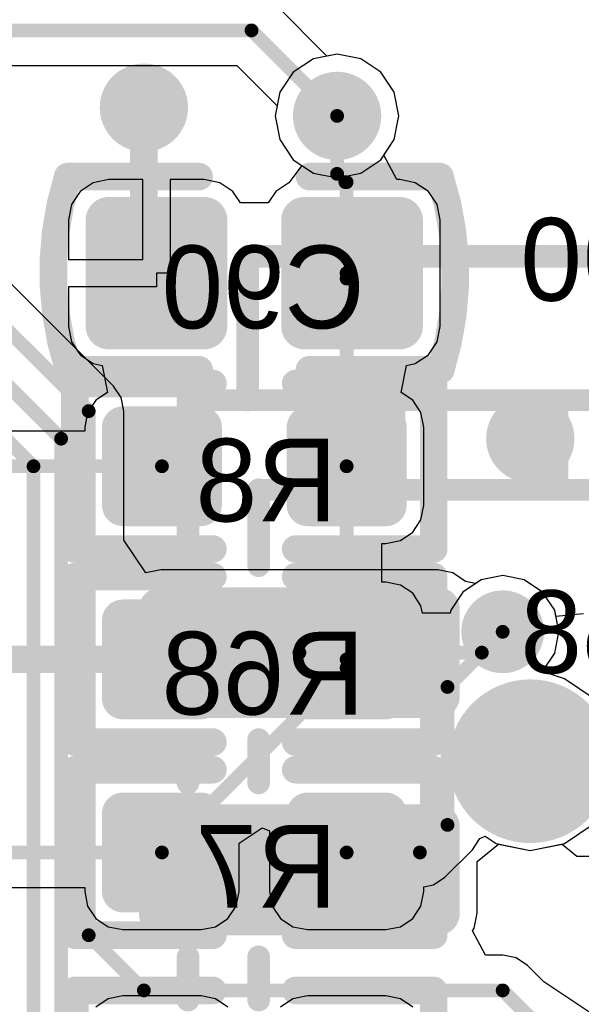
# Model space of a CAD drawing. Header units: millimetres. Extents: x 1.4 to 10.4, y 0 to 10.9.
# Tile 129 of 177: x 9.615 to 9.818, y 2.47 to 2.827. Entities that reach past the tile are written whole.
import ezdxf

# ---------------------------------------------------------------- set-up
doc = ezdxf.new("R2010")
doc.units = ezdxf.units.MM
doc.header["$MEASUREMENT"] = 0
for name, color, linetype in [('BottomLayer', 5, 'Continuous'), ('BottomOverlay', 54, 'Continuous'), ('BottomPaste', 16, 'Continuous'), ('BottomSolder', 6, 'Continuous'), ('DrillDrawing', 1, 'Continuous'), ('DrillGuide', 244, 'Continuous'), ('InternalPlane1', 76, 'Continuous'), ('InternalPlane2', 16, 'Continuous'), ('Mechanical32', 56, 'Continuous'), ('MultiLayer', 9, 'Continuous'), ('TopLayer', 1, 'Continuous'), ('TopOverlay', 2, 'Continuous'), ('TopPaste', 8, 'Continuous'), ('TopSolder', 216, 'Continuous')]:
    doc.layers.add(name, color=color, linetype=linetype)

msp = doc.modelspace()

# ---------------------------------------------------------------- linework, layer by layer
at = {"layer": 'BottomLayer'}
for p, q in [((9.72142, 2.81272), (9.71414, 2.80786)), ((9.73, 2.81443), (9.72142, 2.81272)), ((9.73858, 2.81272), (9.73, 2.81443)), ((9.74586, 2.80786), (9.73858, 2.81272)), ((9.71414, 2.80786), (9.70928, 2.80058)), ((9.75072, 2.80058), (9.74586, 2.80786)), ((9.70928, 2.80058), (9.70757, 2.792)), ((9.75243, 2.792), (9.75072, 2.80058)), ((9.70757, 2.792), (9.70928, 2.78342)), ((9.75072, 2.78342), (9.75243, 2.792)), ((9.70928, 2.78342), (9.71414, 2.77614)), ((9.74692, 2.77772), (9.75072, 2.78342)), ((9.75163, 2.7689), (9.74692, 2.77772)), ((9.71725, 2.77406), (9.71252, 2.76779)), ((9.71414, 2.77614), (9.71414, 2.77614)), ((9.71414, 2.77614), (9.71725, 2.77406)), ((9.64165, 2.76779), (9.63691, 2.76462)), ((9.64724, 2.7689), (9.64165, 2.76779)), ((9.65957, 2.7689), (9.64724, 2.7689)), ((9.65957, 2.74), (9.65957, 2.7689)), ((9.68189, 2.7689), (9.66957, 2.7689)), ((9.66957, 2.7689), (9.66957, 2.735)), ((9.68748, 2.76779), (9.68189, 2.7689)), ((9.69222, 2.76462), (9.68748, 2.76779)), ((9.71252, 2.76779), (9.70778, 2.76462)), ((9.71252, 2.76779), (9.71252, 2.76779)), ((9.71252, 2.76779), (9.71252, 2.76779)), ((9.75276, 2.7689), (9.75163, 2.7689)), ((9.75835, 2.76779), (9.75276, 2.7689)), ((9.76309, 2.76462), (9.75835, 2.76779)), ((9.63691, 2.76462), (9.63374, 2.75988)), ((9.695, 2.76047), (9.69222, 2.76462)), ((9.70778, 2.76462), (9.705, 2.76047)), ((9.76626, 2.75988), (9.76309, 2.76462)), ((9.63374, 2.75988), (9.63263, 2.75429)), ((9.705, 2.76047), (9.695, 2.76047)), ((9.76737, 2.75429), (9.76626, 2.75988)), ((9.63263, 2.75429), (9.63263, 2.74)), ((9.76737, 2.71571), (9.76737, 2.75429)), ((9.63263, 2.74), (9.65957, 2.74)), ((9.66957, 2.735), (9.66457, 2.735)), ((9.66457, 2.735), (9.66457, 2.73)), ((9.66457, 2.73), (9.63263, 2.73)), ((9.63263, 2.73), (9.63263, 2.71571)), ((9.63263, 2.71571), (9.63374, 2.71012)), ((9.76626, 2.71012), (9.76737, 2.71571)), ((9.63374, 2.71012), (9.63691, 2.70538)), ((9.76309, 2.70538), (9.76626, 2.71012)), ((9.63691, 2.70538), (9.64165, 2.70221)), ((9.64165, 2.70221), (9.64487, 2.70157)), ((9.75513, 2.70157), (9.75835, 2.70221)), ((9.75835, 2.70221), (9.76309, 2.70538)), ((9.64487, 2.70157), (9.64682, 2.69176)), ((9.75318, 2.69176), (9.75513, 2.70157)), ((9.64682, 2.69176), (9.6426, 2.68894)), ((9.7574, 2.68894), (9.75318, 2.69176)), ((9.6426, 2.68894), (9.6396, 2.68446)), ((9.7604, 2.68446), (9.7574, 2.68894)), ((9.6396, 2.68446), (9.63855, 2.67917)), ((9.76145, 2.67917), (9.7604, 2.68446)), ((9.63855, 2.67774), (9.54404, 2.67774)), ((9.63855, 2.67917), (9.63855, 2.67774)), ((9.76145, 2.65083), (9.76145, 2.67917)), ((9.7604, 2.64554), (9.76145, 2.65083)), ((9.7574, 2.64106), (9.7604, 2.64554)), ((9.74764, 2.63702), (9.75292, 2.63807)), ((9.75292, 2.63807), (9.7574, 2.64106)), ((9.74621, 2.62298), (9.74621, 2.63702)), ((9.74621, 2.63702), (9.74764, 2.63702)), ((9.7822, 2.62384), (9.77558, 2.61942)), ((9.79, 2.62539), (9.7822, 2.62384)), ((9.7978, 2.62384), (9.79, 2.62539)), ((9.80442, 2.61942), (9.7978, 2.62384)), ((9.74764, 2.62298), (9.74621, 2.62298)), ((9.75292, 2.62193), (9.74764, 2.62298)), ((9.7574, 2.61894), (9.75292, 2.62193)), ((9.7604, 2.61446), (9.7574, 2.61894)), ((9.77558, 2.61942), (9.77116, 2.6128)), ((9.80884, 2.6128), (9.80442, 2.61942)), ((9.76094, 2.61171), (9.7604, 2.61446)), ((9.77116, 2.6128), (9.77094, 2.61171)), ((9.81039, 2.605), (9.80884, 2.6128)), ((9.77094, 2.61171), (9.76094, 2.61171)), ((9.80884, 2.5972), (9.81039, 2.605)), ((9.80442, 2.59058), (9.80884, 2.5972)), ((9.81236, 2.58792), (9.80442, 2.59058)), ((9.80442, 2.59058), (9.80442, 2.59058)), ((9.82284, 2.58091), (9.81236, 2.58792)), ((9.81236, 2.58792), (9.81236, 2.58792)), ((9.81236, 2.58792), (9.81236, 2.58792)), ((9.81236, 2.52822), (9.82284, 2.53523)), ((9.69452, 2.5284), (9.70283, 2.53396)), ((9.70283, 2.53396), (9.70548, 2.53286)), ((9.70548, 2.53286), (9.70548, 2.51083)), ((9.78177, 2.53012), (9.78364, 2.5309)), ((9.78364, 2.5309), (9.78764, 2.52822)), ((9.69452, 2.51083), (9.69452, 2.5284)), ((9.77901, 2.52599), (9.78177, 2.53012)), ((9.78764, 2.52822), (9.8, 2.52577)), ((9.8, 2.52577), (9.81236, 2.52822)), ((9.76901, 2.51599), (9.77901, 2.52599)), ((9.76145, 2.51254), (9.76488, 2.51323)), ((9.76488, 2.51323), (9.76901, 2.51599)), ((9.58554, 2.51226), (9.63855, 2.51226)), ((9.63855, 2.51226), (9.63855, 2.51083)), ((9.63855, 2.51083), (9.6396, 2.50554)), ((9.69347, 2.50554), (9.69452, 2.51083)), ((9.70548, 2.51083), (9.70653, 2.50554)), ((9.7604, 2.50554), (9.76145, 2.51083)), ((9.76145, 2.51083), (9.76145, 2.51254)), ((9.6396, 2.50554), (9.6426, 2.50106)), ((9.69047, 2.50106), (9.69347, 2.50554)), ((9.70653, 2.50554), (9.70953, 2.50106)), ((9.7574, 2.50106), (9.7604, 2.50554)), ((9.6426, 2.50106), (9.64708, 2.49807)), ((9.68599, 2.49807), (9.69047, 2.50106)), ((9.70953, 2.50106), (9.71401, 2.49807)), ((9.75292, 2.49807), (9.7574, 2.50106)), ((9.64708, 2.49807), (9.65236, 2.49702)), ((9.65236, 2.49702), (9.68071, 2.49702)), ((9.68071, 2.49702), (9.68599, 2.49807)), ((9.71401, 2.49807), (9.71929, 2.49702)), ((9.71929, 2.49702), (9.74764, 2.49702)), ((9.74764, 2.49702), (9.75292, 2.49807)), ((9.64708, 2.47193), (9.6426, 2.46894)), ((9.65236, 2.47298), (9.64708, 2.47193)), ((9.68071, 2.47298), (9.65236, 2.47298)), ((9.68599, 2.47193), (9.68071, 2.47298)), ((9.69047, 2.46894), (9.68599, 2.47193)), ((9.71401, 2.47193), (9.70953, 2.46894)), ((9.71929, 2.47298), (9.71401, 2.47193)), ((9.74764, 2.47298), (9.71929, 2.47298)), ((9.75292, 2.47193), (9.74764, 2.47298)), ((9.7574, 2.46894), (9.75292, 2.47193))]:
    msp.add_line(p, q, dxfattribs=at)
for points, const_width in [([(9.654, 2.795, 1), (9.666, 2.795, 1)], 0.012), ([(9.724, 2.792, 1), (9.736, 2.792, 1)], 0.012), ([(9.6575, 2.795, 1), (9.6625, 2.795, 1)], 0.005), ([(9.72875, 2.792, 1), (9.73125, 2.792, 1)], 0.0025), ([(9.72875, 2.771, 1), (9.73125, 2.771, 1)], 0.0025), ([(9.72875, 2.771, 1), (9.73125, 2.771, 1)], 0.0025), ([(9.73175, 2.768, 1), (9.73425, 2.768, 1)], 0.0025), ([(9.73218, 2.768, 1), (9.73468, 2.768, 1)], 0.0025), ([(9.64508, 2.75429, 1), (9.64941, 2.75429, 1)], 0.00433), ([(9.67972, 2.75429, 1), (9.68405, 2.75429, 1)], 0.00433), ([(9.71594, 2.75429, 1), (9.72028, 2.75429, 1)], 0.00433), ([(9.75059, 2.75429, 1), (9.75492, 2.75429, 1)], 0.00433), ([(9.6575, 2.73957, 1), (9.6625, 2.73957, 1)], 0.005), ([(9.6575, 2.73957, 1), (9.6625, 2.73957, 1)], 0.005), ([(9.66207, 2.735, 1), (9.66707, 2.735, 1)], 0.005), ([(9.73218, 2.735, 1), (9.73468, 2.735, 1)], 0.0025), ([(9.73218, 2.735, 1), (9.73468, 2.735, 1)], 0.0025), ([(9.73218, 2.73497, 1), (9.73468, 2.73497, 1)], 0.0025), ([(9.73218, 2.73497, 1), (9.73468, 2.73497, 1)], 0.0025), ([(9.73218, 2.73497, 1), (9.73468, 2.73497, 1)], 0.0025), ([(9.73218, 2.73497, 1), (9.73468, 2.73497, 1)], 0.0025), ([(9.73221, 2.73303, 1), (9.73471, 2.73303, 1)], 0.0025), ([(9.73221, 2.73303, 1), (9.73471, 2.73303, 1)], 0.0025), ([(9.64508, 2.71571, 1), (9.64941, 2.71571, 1)], 0.00433), ([(9.67972, 2.71571, 1), (9.68405, 2.71571, 1)], 0.00433), ([(9.71594, 2.71571, 1), (9.72028, 2.71571, 1)], 0.00433), ([(9.75059, 2.71571, 1), (9.75492, 2.71571, 1)], 0.00433), ([(9.794, 2.675, 1), (9.806, 2.675, 1)], 0.012), ([(9.65059, 2.67917, 1), (9.65413, 2.67917, 1)], 0.00354), ([(9.67894, 2.67917, 1), (9.68248, 2.67917, 1)], 0.00354), ([(9.71752, 2.67917, 1), (9.72106, 2.67917, 1)], 0.00354), ([(9.74587, 2.67917, 1), (9.74941, 2.67917, 1)], 0.00354), ([(9.66529, 2.665, 1), (9.66779, 2.665, 1)], 0.0025), ([(9.73221, 2.665, 1), (9.73471, 2.665, 1)], 0.0025), ([(9.73221, 2.665, 1), (9.73471, 2.665, 1)], 0.0025), ([(9.65059, 2.65083, 1), (9.65413, 2.65083, 1)], 0.00354), ([(9.67894, 2.65083, 1), (9.68248, 2.65083, 1)], 0.00354), ([(9.71752, 2.65083, 1), (9.72106, 2.65083, 1)], 0.00354), ([(9.74587, 2.65083, 1), (9.74941, 2.65083, 1)], 0.00354), ([(9.65059, 2.60917, 1), (9.65413, 2.60917, 1)], 0.00354), ([(9.67894, 2.60917, 1), (9.68248, 2.60917, 1)], 0.00354), ([(9.71752, 2.60917, 1), (9.72106, 2.60917, 1)], 0.00354), ([(9.74587, 2.60917, 1), (9.74941, 2.60917, 1)], 0.00354), ([(9.785, 2.605, 1), (9.795, 2.605, 1)], 0.01), ([(9.78875, 2.605, 1), (9.79125, 2.605, 1)], 0.0025), ([(9.66404, 2.595, 1), (9.66904, 2.595, 1)], 0.005), ([(9.73221, 2.595, 1), (9.73471, 2.595, 1)], 0.0025), ([(9.73221, 2.595, 1), (9.73471, 2.595, 1)], 0.0025), ([(9.73221, 2.59193, 1), (9.73471, 2.59193, 1)], 0.0025), ([(9.73221, 2.59193, 1), (9.73471, 2.59193, 1)], 0.0025), ([(9.65059, 2.58083, 1), (9.65413, 2.58083, 1)], 0.00354), ([(9.67894, 2.58083, 1), (9.68248, 2.58083, 1)], 0.00354), ([(9.71752, 2.58083, 1), (9.72106, 2.58083, 1)], 0.00354), ([(9.74587, 2.58083, 1), (9.74941, 2.58083, 1)], 0.00354), ([(9.76875, 2.585, 1), (9.77125, 2.585, 1)], 0.0025), ([(9.76875, 2.585, 1), (9.77125, 2.585, 1)], 0.0025), ([(9.79114, 2.55807, 1), (9.80886, 2.55807, 1)], 0.01772), ([(9.65059, 2.53917, 1), (9.65413, 2.53917, 1)], 0.00354), ([(9.67894, 2.53917, 1), (9.68248, 2.53917, 1)], 0.00354), ([(9.71752, 2.53917, 1), (9.72106, 2.53917, 1)], 0.00354), ([(9.74587, 2.53917, 1), (9.74941, 2.53917, 1)], 0.00354), ([(9.76875, 2.535, 1), (9.77125, 2.535, 1)], 0.0025), ([(9.76875, 2.535, 1), (9.77125, 2.535, 1)], 0.0025), ([(9.66529, 2.525, 1), (9.66779, 2.525, 1)], 0.0025), ([(9.66529, 2.525, 1), (9.66779, 2.525, 1)], 0.0025), ([(9.73221, 2.525, 1), (9.73471, 2.525, 1)], 0.0025), ([(9.75875, 2.525, 1), (9.76125, 2.525, 1)], 0.0025), ([(9.75875, 2.525, 1), (9.76125, 2.525, 1)], 0.0025), ([(9.65059, 2.51083, 1), (9.65413, 2.51083, 1)], 0.00354), ([(9.67894, 2.51083, 1), (9.68248, 2.51083, 1)], 0.00354), ([(9.71752, 2.51083, 1), (9.72106, 2.51083, 1)], 0.00354), ([(9.74587, 2.51083, 1), (9.74941, 2.51083, 1)], 0.00354)]:
    msp.add_lwpolyline(points, format="xyb", close=True, dxfattribs=dict(at, const_width=const_width))
for points, const_width in [([(9.66, 2.73957), (9.66, 2.795)], 0.01), ([(9.73, 2.771), (9.73, 2.792)], 0.005), ([(9.73, 2.771), (9.733, 2.768)], 0.005), ([(9.73343, 2.735), (9.73343, 2.768)], 0.005), ([(9.66, 2.73957), (9.66457, 2.735)], 0.01), ([(9.73343, 2.735), (9.73343, 2.73497)], 0.005), ([(9.73343, 2.73497), (9.73343, 2.73497)], 0.005), ([(9.73343, 2.73497), (9.73346, 2.73303)], 0.005), ([(9.73346, 2.665), (9.73346, 2.73303)], 0.005), ([(9.51, 2.665), (9.66654, 2.665)], 0.005), ([(9.73346, 2.595), (9.73346, 2.665)], 0.005), ([(9.77, 2.585), (9.79, 2.605)], 0.005), ([(9.57, 2.595), (9.66654, 2.595)], 0.01), ([(9.73346, 2.59193), (9.73346, 2.595)], 0.005), ([(9.66654, 2.525), (9.73346, 2.59193)], 0.005), ([(9.77, 2.535), (9.77, 2.585)], 0.005), ([(9.76, 2.525), (9.77, 2.535)], 0.005), ([(9.57, 2.525), (9.66654, 2.525)], 0.005), ([(9.73346, 2.525), (9.76, 2.525)], 0.005)]:
    msp.add_lwpolyline(points, dxfattribs=dict(at, const_width=const_width))
for points in [[(9.68189, 2.75862), (9.64724, 2.75862), (9.68189, 2.71138), (9.64724, 2.71138)], [(9.75276, 2.75862), (9.71811, 2.75862), (9.75276, 2.71138), (9.71811, 2.71138)], [(9.68622, 2.75429), (9.64291, 2.75429), (9.68622, 2.71571), (9.64291, 2.71571)], [(9.75709, 2.75429), (9.71378, 2.75429), (9.75709, 2.71571), (9.71378, 2.71571)], [(9.65236, 2.64728), (9.68071, 2.64728), (9.65236, 2.68272), (9.68071, 2.68272)], [(9.71929, 2.64728), (9.74764, 2.64728), (9.71929, 2.68272), (9.74764, 2.68272)], [(9.64882, 2.65083), (9.68425, 2.65083), (9.64882, 2.67917), (9.68425, 2.67917)], [(9.71575, 2.65083), (9.75118, 2.65083), (9.71575, 2.67917), (9.75118, 2.67917)], [(9.65236, 2.57728), (9.68071, 2.57728), (9.65236, 2.61272), (9.68071, 2.61272)], [(9.71929, 2.57728), (9.74764, 2.57728), (9.71929, 2.61272), (9.74764, 2.61272)], [(9.64882, 2.58083), (9.68425, 2.58083), (9.64882, 2.60917), (9.68425, 2.60917)], [(9.71575, 2.58083), (9.75118, 2.58083), (9.71575, 2.60917), (9.75118, 2.60917)], [(9.68071, 2.54272), (9.65236, 2.54272), (9.68071, 2.50728), (9.65236, 2.50728)], [(9.74764, 2.54272), (9.71929, 2.54272), (9.74764, 2.50728), (9.71929, 2.50728)], [(9.68425, 2.53917), (9.64882, 2.53917), (9.68425, 2.51083), (9.64882, 2.51083)], [(9.75118, 2.53917), (9.71575, 2.53917), (9.75118, 2.51083), (9.71575, 2.51083)]]:
    msp.add_solid(points, dxfattribs=at)
at = {"layer": 'BottomOverlay', "const_width": 0.01}
for points in [[(9.63267, 2.70024, -0.154963), (9.63239, 2.76985)], [(9.76733, 2.76976, -0.154963), (9.7676, 2.70015)]]:
    msp.add_lwpolyline(points, format="xyb", dxfattribs=at)
for points in [[(9.63239, 2.77), (9.68, 2.77)], [(9.72, 2.77), (9.76733, 2.77)], [(9.63267, 2.7), (9.68, 2.7)], [(9.72, 2.7), (9.7676, 2.7)], [(9.635, 2.635), (9.635, 2.695)], [(9.635, 2.695), (9.685, 2.695)], [(9.715, 2.695), (9.765, 2.695)], [(9.765, 2.635), (9.765, 2.695)], [(9.635, 2.635), (9.685, 2.635)], [(9.715, 2.635), (9.765, 2.635)], [(9.635, 2.565), (9.635, 2.625)], [(9.635, 2.625), (9.685, 2.625)], [(9.715, 2.625), (9.765, 2.625)], [(9.765, 2.565), (9.765, 2.625)], [(9.635, 2.565), (9.685, 2.565)], [(9.715, 2.565), (9.765, 2.565)], [(9.635, 2.495), (9.635, 2.555)], [(9.635, 2.555), (9.685, 2.555)], [(9.715, 2.555), (9.765, 2.555)], [(9.765, 2.495), (9.765, 2.555)], [(9.635, 2.495), (9.685, 2.495)], [(9.715, 2.495), (9.765, 2.495)], [(9.635, 2.415), (9.635, 2.475)], [(9.635, 2.475), (9.685, 2.475)], [(9.715, 2.475), (9.765, 2.475)], [(9.765, 2.415), (9.765, 2.475)]]:
    msp.add_lwpolyline(points, dxfattribs=at)
at = {"layer": 'BottomOverlay', "const_width": 0.005}
for points in [[(9.62989, 2.77, 1), (9.63489, 2.77, 1)], [(9.62989, 2.76985, 1), (9.63489, 2.76985, 1)], [(9.6775, 2.77, 1), (9.6825, 2.77, 1)], [(9.7175, 2.77, 1), (9.7225, 2.77, 1)], [(9.76483, 2.77, 1), (9.76983, 2.77, 1)], [(9.76483, 2.76976, 1), (9.76983, 2.76976, 1)], [(9.63017, 2.70024, 1), (9.63517, 2.70024, 1)], [(9.63017, 2.7, 1), (9.63517, 2.7, 1)], [(9.6775, 2.7, 1), (9.6825, 2.7, 1)], [(9.7175, 2.7, 1), (9.7225, 2.7, 1)], [(9.7651, 2.70015, 1), (9.7701, 2.70015, 1)], [(9.7651, 2.7, 1), (9.7701, 2.7, 1)], [(9.6325, 2.695, 1), (9.6375, 2.695, 1)], [(9.6325, 2.695, 1), (9.6375, 2.695, 1)], [(9.6825, 2.695, 1), (9.6875, 2.695, 1)], [(9.7125, 2.695, 1), (9.7175, 2.695, 1)], [(9.7625, 2.695, 1), (9.7675, 2.695, 1)], [(9.7625, 2.695, 1), (9.7675, 2.695, 1)], [(9.6325, 2.635, 1), (9.6375, 2.635, 1)], [(9.6325, 2.635, 1), (9.6375, 2.635, 1)], [(9.6825, 2.635, 1), (9.6875, 2.635, 1)], [(9.7125, 2.635, 1), (9.7175, 2.635, 1)], [(9.7625, 2.635, 1), (9.7675, 2.635, 1)], [(9.7625, 2.635, 1), (9.7675, 2.635, 1)], [(9.6325, 2.625, 1), (9.6375, 2.625, 1)], [(9.6325, 2.625, 1), (9.6375, 2.625, 1)], [(9.6825, 2.625, 1), (9.6875, 2.625, 1)], [(9.7125, 2.625, 1), (9.7175, 2.625, 1)], [(9.7625, 2.625, 1), (9.7675, 2.625, 1)], [(9.7625, 2.625, 1), (9.7675, 2.625, 1)], [(9.6325, 2.565, 1), (9.6375, 2.565, 1)], [(9.6325, 2.565, 1), (9.6375, 2.565, 1)], [(9.6825, 2.565, 1), (9.6875, 2.565, 1)], [(9.7125, 2.565, 1), (9.7175, 2.565, 1)], [(9.7625, 2.565, 1), (9.7675, 2.565, 1)], [(9.7625, 2.565, 1), (9.7675, 2.565, 1)], [(9.6325, 2.555, 1), (9.6375, 2.555, 1)], [(9.6325, 2.555, 1), (9.6375, 2.555, 1)], [(9.6825, 2.555, 1), (9.6875, 2.555, 1)], [(9.7125, 2.555, 1), (9.7175, 2.555, 1)], [(9.7625, 2.555, 1), (9.7675, 2.555, 1)], [(9.7625, 2.555, 1), (9.7675, 2.555, 1)], [(9.6325, 2.495, 1), (9.6375, 2.495, 1)], [(9.6325, 2.495, 1), (9.6375, 2.495, 1)], [(9.6825, 2.495, 1), (9.6875, 2.495, 1)], [(9.7125, 2.495, 1), (9.7175, 2.495, 1)], [(9.7625, 2.495, 1), (9.7675, 2.495, 1)], [(9.7625, 2.495, 1), (9.7675, 2.495, 1)], [(9.6325, 2.475, 1), (9.6375, 2.475, 1)], [(9.6325, 2.475, 1), (9.6375, 2.475, 1)], [(9.6825, 2.475, 1), (9.6875, 2.475, 1)], [(9.7125, 2.475, 1), (9.7175, 2.475, 1)], [(9.7625, 2.475, 1), (9.7675, 2.475, 1)], [(9.7625, 2.475, 1), (9.7675, 2.475, 1)]]:
    msp.add_lwpolyline(points, format="xyb", close=True, dxfattribs=at)
at = {"layer": 'BottomPaste'}
for points, const_width in [([(9.64508, 2.75429, 1), (9.64941, 2.75429, 1)], 0.00433), ([(9.67972, 2.75429, 1), (9.68405, 2.75429, 1)], 0.00433), ([(9.71594, 2.75429, 1), (9.72028, 2.75429, 1)], 0.00433), ([(9.75059, 2.75429, 1), (9.75492, 2.75429, 1)], 0.00433), ([(9.64508, 2.71571, 1), (9.64941, 2.71571, 1)], 0.00433), ([(9.67972, 2.71571, 1), (9.68405, 2.71571, 1)], 0.00433), ([(9.71594, 2.71571, 1), (9.72028, 2.71571, 1)], 0.00433), ([(9.75059, 2.71571, 1), (9.75492, 2.71571, 1)], 0.00433), ([(9.65059, 2.67917, 1), (9.65413, 2.67917, 1)], 0.00354), ([(9.67894, 2.67917, 1), (9.68248, 2.67917, 1)], 0.00354), ([(9.71752, 2.67917, 1), (9.72106, 2.67917, 1)], 0.00354), ([(9.74587, 2.67917, 1), (9.74941, 2.67917, 1)], 0.00354), ([(9.65059, 2.65083, 1), (9.65413, 2.65083, 1)], 0.00354), ([(9.67894, 2.65083, 1), (9.68248, 2.65083, 1)], 0.00354), ([(9.71752, 2.65083, 1), (9.72106, 2.65083, 1)], 0.00354), ([(9.74587, 2.65083, 1), (9.74941, 2.65083, 1)], 0.00354), ([(9.65059, 2.60917, 1), (9.65413, 2.60917, 1)], 0.00354), ([(9.67894, 2.60917, 1), (9.68248, 2.60917, 1)], 0.00354), ([(9.71752, 2.60917, 1), (9.72106, 2.60917, 1)], 0.00354), ([(9.74587, 2.60917, 1), (9.74941, 2.60917, 1)], 0.00354), ([(9.65059, 2.58083, 1), (9.65413, 2.58083, 1)], 0.00354), ([(9.67894, 2.58083, 1), (9.68248, 2.58083, 1)], 0.00354), ([(9.71752, 2.58083, 1), (9.72106, 2.58083, 1)], 0.00354), ([(9.74587, 2.58083, 1), (9.74941, 2.58083, 1)], 0.00354), ([(9.65059, 2.53917, 1), (9.65413, 2.53917, 1)], 0.00354), ([(9.67894, 2.53917, 1), (9.68248, 2.53917, 1)], 0.00354), ([(9.71752, 2.53917, 1), (9.72106, 2.53917, 1)], 0.00354), ([(9.74587, 2.53917, 1), (9.74941, 2.53917, 1)], 0.00354), ([(9.65059, 2.51083, 1), (9.65413, 2.51083, 1)], 0.00354), ([(9.67894, 2.51083, 1), (9.68248, 2.51083, 1)], 0.00354), ([(9.71752, 2.51083, 1), (9.72106, 2.51083, 1)], 0.00354), ([(9.74587, 2.51083, 1), (9.74941, 2.51083, 1)], 0.00354)]:
    msp.add_lwpolyline(points, format="xyb", close=True, dxfattribs=dict(at, const_width=const_width))
for points in [[(9.68189, 2.75862), (9.64724, 2.75862), (9.68189, 2.71138), (9.64724, 2.71138)], [(9.75276, 2.75862), (9.71811, 2.75862), (9.75276, 2.71138), (9.71811, 2.71138)], [(9.68622, 2.75429), (9.64291, 2.75429), (9.68622, 2.71571), (9.64291, 2.71571)], [(9.75709, 2.75429), (9.71378, 2.75429), (9.75709, 2.71571), (9.71378, 2.71571)], [(9.65236, 2.64728), (9.68071, 2.64728), (9.65236, 2.68272), (9.68071, 2.68272)], [(9.71929, 2.64728), (9.74764, 2.64728), (9.71929, 2.68272), (9.74764, 2.68272)], [(9.64882, 2.65083), (9.68425, 2.65083), (9.64882, 2.67917), (9.68425, 2.67917)], [(9.71575, 2.65083), (9.75118, 2.65083), (9.71575, 2.67917), (9.75118, 2.67917)], [(9.65236, 2.57728), (9.68071, 2.57728), (9.65236, 2.61272), (9.68071, 2.61272)], [(9.71929, 2.57728), (9.74764, 2.57728), (9.71929, 2.61272), (9.74764, 2.61272)], [(9.64882, 2.58083), (9.68425, 2.58083), (9.64882, 2.60917), (9.68425, 2.60917)], [(9.71575, 2.58083), (9.75118, 2.58083), (9.71575, 2.60917), (9.75118, 2.60917)], [(9.68071, 2.54272), (9.65236, 2.54272), (9.68071, 2.50728), (9.65236, 2.50728)], [(9.74764, 2.54272), (9.71929, 2.54272), (9.74764, 2.50728), (9.71929, 2.50728)], [(9.68425, 2.53917), (9.64882, 2.53917), (9.68425, 2.51083), (9.64882, 2.51083)], [(9.75118, 2.53917), (9.71575, 2.53917), (9.75118, 2.51083), (9.71575, 2.51083)]]:
    msp.add_solid(points, dxfattribs=at)
at = {"layer": 'BottomSolder'}
for points, const_width in [([(9.64308, 2.75429, 1), (9.65141, 2.75429, 1)], 0.00833), ([(9.67772, 2.75429, 1), (9.68605, 2.75429, 1)], 0.00833), ([(9.71394, 2.75429, 1), (9.72228, 2.75429, 1)], 0.00833), ([(9.74859, 2.75429, 1), (9.75692, 2.75429, 1)], 0.00833), ([(9.64308, 2.71571, 1), (9.65141, 2.71571, 1)], 0.00833), ([(9.67772, 2.71571, 1), (9.68605, 2.71571, 1)], 0.00833), ([(9.71394, 2.71571, 1), (9.72228, 2.71571, 1)], 0.00833), ([(9.74859, 2.71571, 1), (9.75692, 2.71571, 1)], 0.00833), ([(9.64859, 2.67917, 1), (9.65613, 2.67917, 1)], 0.00754), ([(9.67694, 2.67917, 1), (9.68448, 2.67917, 1)], 0.00754), ([(9.71552, 2.67917, 1), (9.72306, 2.67917, 1)], 0.00754), ([(9.74387, 2.67917, 1), (9.75141, 2.67917, 1)], 0.00754), ([(9.64859, 2.65083, 1), (9.65613, 2.65083, 1)], 0.00754), ([(9.67694, 2.65083, 1), (9.68448, 2.65083, 1)], 0.00754), ([(9.71552, 2.65083, 1), (9.72306, 2.65083, 1)], 0.00754), ([(9.74387, 2.65083, 1), (9.75141, 2.65083, 1)], 0.00754), ([(9.64859, 2.60917, 1), (9.65613, 2.60917, 1)], 0.00754), ([(9.67694, 2.60917, 1), (9.68448, 2.60917, 1)], 0.00754), ([(9.71552, 2.60917, 1), (9.72306, 2.60917, 1)], 0.00754), ([(9.74387, 2.60917, 1), (9.75141, 2.60917, 1)], 0.00754), ([(9.64859, 2.58083, 1), (9.65613, 2.58083, 1)], 0.00754), ([(9.67694, 2.58083, 1), (9.68448, 2.58083, 1)], 0.00754), ([(9.71552, 2.58083, 1), (9.72306, 2.58083, 1)], 0.00754), ([(9.74387, 2.58083, 1), (9.75141, 2.58083, 1)], 0.00754), ([(9.64859, 2.53917, 1), (9.65613, 2.53917, 1)], 0.00754), ([(9.67694, 2.53917, 1), (9.68448, 2.53917, 1)], 0.00754), ([(9.71552, 2.53917, 1), (9.72306, 2.53917, 1)], 0.00754), ([(9.74387, 2.53917, 1), (9.75141, 2.53917, 1)], 0.00754), ([(9.64859, 2.51083, 1), (9.65613, 2.51083, 1)], 0.00754), ([(9.67694, 2.51083, 1), (9.68448, 2.51083, 1)], 0.00754), ([(9.71552, 2.51083, 1), (9.72306, 2.51083, 1)], 0.00754), ([(9.74387, 2.51083, 1), (9.75141, 2.51083, 1)], 0.00754)]:
    msp.add_lwpolyline(points, format="xyb", close=True, dxfattribs=dict(at, const_width=const_width))
for points in [[(9.68189, 2.76262), (9.64724, 2.76262), (9.68189, 2.70738), (9.64724, 2.70738)], [(9.75276, 2.76262), (9.71811, 2.76262), (9.75276, 2.70738), (9.71811, 2.70738)], [(9.69022, 2.75429), (9.63891, 2.75429), (9.69022, 2.71571), (9.63891, 2.71571)], [(9.76109, 2.75429), (9.70978, 2.75429), (9.76109, 2.71571), (9.70978, 2.71571)], [(9.65236, 2.64328), (9.68071, 2.64328), (9.65236, 2.68672), (9.68071, 2.68672)], [(9.71929, 2.64328), (9.74764, 2.64328), (9.71929, 2.68672), (9.74764, 2.68672)], [(9.64482, 2.65083), (9.68825, 2.65083), (9.64482, 2.67917), (9.68825, 2.67917)], [(9.71175, 2.65083), (9.75518, 2.65083), (9.71175, 2.67917), (9.75518, 2.67917)], [(9.65236, 2.57328), (9.68071, 2.57328), (9.65236, 2.61672), (9.68071, 2.61672)], [(9.71929, 2.57328), (9.74764, 2.57328), (9.71929, 2.61672), (9.74764, 2.61672)], [(9.64482, 2.58083), (9.68825, 2.58083), (9.64482, 2.60917), (9.68825, 2.60917)], [(9.71175, 2.58083), (9.75518, 2.58083), (9.71175, 2.60917), (9.75518, 2.60917)], [(9.68071, 2.54672), (9.65236, 2.54672), (9.68071, 2.50328), (9.65236, 2.50328)], [(9.74764, 2.54672), (9.71929, 2.54672), (9.74764, 2.50328), (9.71929, 2.50328)], [(9.68825, 2.53917), (9.64482, 2.53917), (9.68825, 2.51083), (9.64482, 2.51083)], [(9.75518, 2.53917), (9.71175, 2.53917), (9.75518, 2.51083), (9.71175, 2.51083)]]:
    msp.add_solid(points, dxfattribs=at)
at = {"layer": 'DrillDrawing'}
for points, const_width in [([(9.657, 2.795, 1), (9.663, 2.795, 1)], 0.006), ([(9.727, 2.792, 1), (9.733, 2.792, 1)], 0.006), ([(9.797, 2.675, 1), (9.803, 2.675, 1)], 0.006), ([(9.7875, 2.605, 1), (9.7925, 2.605, 1)], 0.005)]:
    msp.add_lwpolyline(points, format="xyb", close=True, dxfattribs=dict(at, const_width=const_width))
at = {"layer": 'DrillGuide'}
for points, const_width in [([(9.657, 2.795, 1), (9.663, 2.795, 1)], 0.006), ([(9.727, 2.792, 1), (9.733, 2.792, 1)], 0.006), ([(9.797, 2.675, 1), (9.803, 2.675, 1)], 0.006), ([(9.7875, 2.605, 1), (9.7925, 2.605, 1)], 0.005)]:
    msp.add_lwpolyline(points, format="xyb", close=True, dxfattribs=dict(at, const_width=const_width))
at = {"layer": 'InternalPlane1'}
for points, const_width in [([(9.722, 2.792, 1), (9.738, 2.792, 1)], 0.016), ([(9.7825, 2.605, 1), (9.7975, 2.605, 1)], 0.015), ([(9.78516, 2.55807, 1), (9.81484, 2.55807, 1)], 0.02968)]:
    msp.add_lwpolyline(points, format="xyb", close=True, dxfattribs=dict(at, const_width=const_width))
at = {"layer": 'InternalPlane2'}
for points, const_width in [([(9.652, 2.795, 1), (9.668, 2.795, 1)], 0.016), ([(9.722, 2.792, 1), (9.738, 2.792, 1)], 0.016), ([(9.792, 2.675, 1), (9.808, 2.675, 1)], 0.016), ([(9.7825, 2.605, 1), (9.7975, 2.605, 1)], 0.015), ([(9.78516, 2.55807, 1), (9.81484, 2.55807, 1)], 0.02968)]:
    msp.add_lwpolyline(points, format="xyb", close=True, dxfattribs=dict(at, const_width=const_width))
at = {"layer": 'MultiLayer'}
for points, const_width in [([(9.654, 2.795, 1), (9.666, 2.795, 1)], 0.012), ([(9.724, 2.792, 1), (9.736, 2.792, 1)], 0.012), ([(9.794, 2.675, 1), (9.806, 2.675, 1)], 0.012), ([(9.785, 2.605, 1), (9.795, 2.605, 1)], 0.01)]:
    msp.add_lwpolyline(points, format="xyb", close=True, dxfattribs=dict(at, const_width=const_width))
at = {"layer": 'TopLayer'}
for p, q in [((9.72632, 2.8137), (9.70801, 2.83201)), ((9.73, 2.81443), (9.72632, 2.8137)), ((9.73858, 2.81272), (9.73, 2.81443)), ((9.74586, 2.80786), (9.73858, 2.81272)), ((9.54583, 2.81026), (9.69372, 2.81026)), ((9.69372, 2.81026), (9.7083, 2.79568)), ((9.75072, 2.80058), (9.74586, 2.80786)), ((9.64901, 2.69401), (9.54201, 2.80102)), ((9.75243, 2.792), (9.75072, 2.80058)), ((9.7083, 2.79568), (9.70757, 2.792)), ((9.70757, 2.792), (9.70928, 2.78342)), ((9.75072, 2.78342), (9.75243, 2.792)), ((9.70928, 2.78342), (9.71414, 2.77614)), ((9.74586, 2.77614), (9.75072, 2.78342)), ((9.71414, 2.77614), (9.72142, 2.77128)), ((9.73858, 2.77128), (9.74586, 2.77614)), ((9.72142, 2.77128), (9.73, 2.76957)), ((9.73, 2.76957), (9.73858, 2.77128)), ((9.65177, 2.68988), (9.64901, 2.69401)), ((9.65274, 2.685), (9.65177, 2.68988)), ((9.65274, 2.63823), (9.65274, 2.685)), ((9.6607, 2.62632), (9.65274, 2.63823)), ((9.66614, 2.6274), (9.6607, 2.62632)), ((9.76654, 2.6274), (9.66614, 2.6274)), ((9.77197, 2.62632), (9.76654, 2.6274)), ((9.77658, 2.62324), (9.77197, 2.62632)), ((9.7822, 2.62384), (9.78021, 2.62251)), ((9.79, 2.62539), (9.7822, 2.62384)), ((9.7978, 2.62384), (9.79, 2.62539)), ((9.80442, 2.61942), (9.7978, 2.62384)), ((9.78021, 2.62251), (9.77658, 2.62324)), ((9.77658, 2.62324), (9.77658, 2.62324)), ((9.77658, 2.62324), (9.77658, 2.62324)), ((9.80884, 2.6128), (9.80442, 2.61942)), ((9.8093, 2.61048), (9.80884, 2.6128)), ((9.81925, 2.61146), (9.8093, 2.61048)), ((9.78075, 2.52171), (9.78848, 2.52806)), ((9.78848, 2.52806), (9.8, 2.52577)), ((9.8, 2.52577), (9.81152, 2.52806)), ((9.81152, 2.52806), (9.81683, 2.5237)), ((9.81683, 2.5237), (9.87866, 2.5237)), ((9.78075, 2.50295), (9.78075, 2.52171)), ((9.77966, 2.49751), (9.78075, 2.50295)), ((9.77903, 2.49656), (9.77966, 2.49751)), ((9.78374, 2.48774), (9.77903, 2.49656)), ((9.79, 2.48774), (9.78374, 2.48774)), ((9.79488, 2.48677), (9.79, 2.48774)), ((9.79901, 2.48401), (9.79488, 2.48677)), ((9.80489, 2.47814), (9.79901, 2.48401)), ((9.82342, 2.46576), (9.80489, 2.47814))]:
    msp.add_line(p, q, dxfattribs=at)
at = {"layer": 'TopLayer', "const_width": 0.005}
for points in [[(9.25, 3.075), (9.64, 2.685)], [(9.24, 3.065), (9.63, 2.675)], [(9.23, 3.055), (9.62, 2.665)], [(9.524, 2.823), (9.699, 2.823)], [(9.699, 2.823), (9.73, 2.792)], [(9.64, 2.495), (9.64, 2.685)], [(9.63, 2.465), (9.63, 2.675)], [(9.62, 2.395), (9.62, 2.665)], [(9.78244, 2.59744), (9.79, 2.605)], [(9.71634, 2.59744), (9.78244, 2.59744)], [(9.64, 2.495), (9.66, 2.475)], [(9.66, 2.475), (9.79, 2.475)], [(9.79, 2.475), (9.81, 2.455)]]:
    msp.add_lwpolyline(points, dxfattribs=at)
at = {"layer": 'TopLayer'}
for points, const_width in [([(9.69775, 2.823, 1), (9.70025, 2.823, 1)], 0.0025), ([(9.69775, 2.823, 1), (9.70025, 2.823, 1)], 0.0025), ([(9.654, 2.795, 1), (9.666, 2.795, 1)], 0.012), ([(9.724, 2.792, 1), (9.736, 2.792, 1)], 0.012), ([(9.72875, 2.792, 1), (9.73125, 2.792, 1)], 0.0025), ([(9.63875, 2.685, 1), (9.64125, 2.685, 1)], 0.0025), ([(9.63875, 2.685, 1), (9.64125, 2.685, 1)], 0.0025), ([(9.794, 2.675, 1), (9.806, 2.675, 1)], 0.012), ([(9.62875, 2.675, 1), (9.63125, 2.675, 1)], 0.0025), ([(9.62875, 2.675, 1), (9.63125, 2.675, 1)], 0.0025), ([(9.61875, 2.665, 1), (9.62125, 2.665, 1)], 0.0025), ([(9.61875, 2.665, 1), (9.62125, 2.665, 1)], 0.0025), ([(9.66417, 2.61319, 1), (9.66811, 2.61319, 1)], 0.00394), ([(9.76457, 2.61319, 1), (9.7685, 2.61319, 1)], 0.00394), ([(9.785, 2.605, 1), (9.795, 2.605, 1)], 0.01), ([(9.78875, 2.605, 1), (9.79125, 2.605, 1)], 0.0025), ([(9.71509, 2.59744, 1), (9.71759, 2.59744, 1)], 0.0025), ([(9.78119, 2.59744, 1), (9.78369, 2.59744, 1)], 0.0025), ([(9.78119, 2.59744, 1), (9.78369, 2.59744, 1)], 0.0025), ([(9.66417, 2.58169, 1), (9.66811, 2.58169, 1)], 0.00394), ([(9.76457, 2.58169, 1), (9.7685, 2.58169, 1)], 0.00394), ([(9.79114, 2.55807, 1), (9.80886, 2.55807, 1)], 0.01772), ([(9.66417, 2.53445, 1), (9.66811, 2.53445, 1)], 0.00394), ([(9.76457, 2.53445, 1), (9.7685, 2.53445, 1)], 0.00394), ([(9.66417, 2.50295, 1), (9.66811, 2.50295, 1)], 0.00394), ([(9.76457, 2.50295, 1), (9.7685, 2.50295, 1)], 0.00394), ([(9.63875, 2.495, 1), (9.64125, 2.495, 1)], 0.0025), ([(9.63875, 2.495, 1), (9.64125, 2.495, 1)], 0.0025), ([(9.65875, 2.475, 1), (9.66125, 2.475, 1)], 0.0025), ([(9.65875, 2.475, 1), (9.66125, 2.475, 1)], 0.0025), ([(9.78875, 2.475, 1), (9.79125, 2.475, 1)], 0.0025), ([(9.78875, 2.475, 1), (9.79125, 2.475, 1)], 0.0025)]:
    msp.add_lwpolyline(points, format="xyb", close=True, dxfattribs=dict(at, const_width=const_width))
for points in [[(9.66614, 2.61713), (9.66614, 2.57776), (9.76654, 2.61713), (9.76654, 2.57776)], [(9.6622, 2.61319), (9.6622, 2.58169), (9.77047, 2.61319), (9.77047, 2.58169)], [(9.66614, 2.53839), (9.66614, 2.49902), (9.76654, 2.53839), (9.76654, 2.49902)], [(9.6622, 2.53445), (9.6622, 2.50295), (9.77047, 2.53445), (9.77047, 2.50295)]]:
    msp.add_solid(points, dxfattribs=at)
at = {"layer": 'TopOverlay'}
for points, const_width in [([(9.69764, 2.68898), (9.69764, 2.74114)], 0.00819), ([(9.69764, 2.74114), (9.90236, 2.74114)], 0.00819), ([(9.67598, 2.62894), (9.67598, 2.68898)], 0.00819), ([(9.67598, 2.68898), (9.92402, 2.68898)], 0.00787), ([(9.75079, 2.6565), (9.75079, 2.68898)], 0.00787), ([(9.80984, 2.6565), (9.80984, 2.68898)], 0.00787), ([(9.70157, 2.62894), (9.70157, 2.6565)], 0.00819), ([(9.70157, 2.6565), (9.89843, 2.6565)], 0.00787), ([(9.67598, 2.5502), (9.67598, 2.56594)], 0.00819), ([(9.70157, 2.5502), (9.70157, 2.56594)], 0.00819), ([(9.67598, 2.47146), (9.67598, 2.4872)], 0.00819), ([(9.70157, 2.47146), (9.70157, 2.4872)], 0.00819)]:
    msp.add_lwpolyline(points, dxfattribs=dict(at, const_width=const_width))
for points, const_width in [([(9.69559, 2.74114, 1), (9.69969, 2.74114, 1)], 0.00409), ([(9.69559, 2.74114, 1), (9.69969, 2.74114, 1)], 0.00409), ([(9.67394, 2.68898, 1), (9.67803, 2.68898, 1)], 0.00409), ([(9.67402, 2.68898, 1), (9.67795, 2.68898, 1)], 0.00394), ([(9.69559, 2.68898, 1), (9.69969, 2.68898, 1)], 0.00409), ([(9.74882, 2.68898, 1), (9.75276, 2.68898, 1)], 0.00394), ([(9.80787, 2.68898, 1), (9.81181, 2.68898, 1)], 0.00394), ([(9.69953, 2.6565, 1), (9.70362, 2.6565, 1)], 0.00409), ([(9.69961, 2.6565, 1), (9.70354, 2.6565, 1)], 0.00394), ([(9.74882, 2.6565, 1), (9.75276, 2.6565, 1)], 0.00394), ([(9.80787, 2.6565, 1), (9.81181, 2.6565, 1)], 0.00394), ([(9.67394, 2.62894, 1), (9.67803, 2.62894, 1)], 0.00409), ([(9.69953, 2.62894, 1), (9.70362, 2.62894, 1)], 0.00409), ([(9.67394, 2.56594, 1), (9.67803, 2.56594, 1)], 0.00409), ([(9.69953, 2.56594, 1), (9.70362, 2.56594, 1)], 0.00409), ([(9.67394, 2.5502, 1), (9.67803, 2.5502, 1)], 0.00409), ([(9.69953, 2.5502, 1), (9.70362, 2.5502, 1)], 0.00409), ([(9.67394, 2.4872, 1), (9.67803, 2.4872, 1)], 0.00409), ([(9.69953, 2.4872, 1), (9.70362, 2.4872, 1)], 0.00409), ([(9.67394, 2.47146, 1), (9.67803, 2.47146, 1)], 0.00409), ([(9.69953, 2.47146, 1), (9.70362, 2.47146, 1)], 0.00409)]:
    msp.add_lwpolyline(points, format="xyb", close=True, dxfattribs=dict(at, const_width=const_width))
at = {"layer": 'TopPaste', "const_width": 0.00394}
for points in [[(9.66417, 2.61319, 1), (9.66811, 2.61319, 1)], [(9.76457, 2.61319, 1), (9.7685, 2.61319, 1)], [(9.66417, 2.58169, 1), (9.66811, 2.58169, 1)], [(9.76457, 2.58169, 1), (9.7685, 2.58169, 1)], [(9.66417, 2.53445, 1), (9.66811, 2.53445, 1)], [(9.76457, 2.53445, 1), (9.7685, 2.53445, 1)], [(9.66417, 2.50295, 1), (9.66811, 2.50295, 1)], [(9.76457, 2.50295, 1), (9.7685, 2.50295, 1)]]:
    msp.add_lwpolyline(points, format="xyb", close=True, dxfattribs=at)
at = {"layer": 'TopPaste'}
for points in [[(9.66614, 2.61713), (9.66614, 2.57776), (9.76654, 2.61713), (9.76654, 2.57776)], [(9.6622, 2.61319), (9.6622, 2.58169), (9.77047, 2.61319), (9.77047, 2.58169)], [(9.66614, 2.53839), (9.66614, 2.49902), (9.76654, 2.53839), (9.76654, 2.49902)], [(9.6622, 2.53445), (9.6622, 2.50295), (9.77047, 2.53445), (9.77047, 2.50295)]]:
    msp.add_solid(points, dxfattribs=at)
at = {"layer": 'TopSolder', "const_width": 0.00794}
for points in [[(9.66217, 2.61319, 1), (9.67011, 2.61319, 1)], [(9.76257, 2.61319, 1), (9.7705, 2.61319, 1)], [(9.66217, 2.58169, 1), (9.67011, 2.58169, 1)], [(9.76257, 2.58169, 1), (9.7705, 2.58169, 1)], [(9.66217, 2.53445, 1), (9.67011, 2.53445, 1)], [(9.76257, 2.53445, 1), (9.7705, 2.53445, 1)], [(9.66217, 2.50295, 1), (9.67011, 2.50295, 1)], [(9.76257, 2.50295, 1), (9.7705, 2.50295, 1)]]:
    msp.add_lwpolyline(points, format="xyb", close=True, dxfattribs=at)
at = {"layer": 'TopSolder'}
for points in [[(9.66614, 2.62113), (9.66614, 2.57376), (9.76654, 2.62113), (9.76654, 2.57376)], [(9.6582, 2.61319), (9.6582, 2.58169), (9.77447, 2.61319), (9.77447, 2.58169)], [(9.66614, 2.54239), (9.66614, 2.49502), (9.76654, 2.54239), (9.76654, 2.49502)], [(9.6582, 2.53445), (9.6582, 2.50295), (9.77447, 2.53445), (9.77447, 2.50295)]]:
    msp.add_solid(points, dxfattribs=at)

# ---------------------------------------------------------------- texts
at = {"layer": 'BottomOverlay', "text_generation_flag": 2}
for s, p in [('C90', (9.87, 2.725)), ('R68', (9.87, 2.59))]:
    msp.add_text(s, height=0.03, rotation=360, dxfattribs=at).set_placement(p)
at = {"layer": 'Mechanical32', "text_generation_flag": 2}
for s, p in [('C90', (9.74, 2.715)), ('R8', (9.73, 2.645)), ('R68', (9.74, 2.575)), ('R7', (9.73, 2.505))]:
    msp.add_text(s, height=0.03, rotation=360, dxfattribs=at).set_placement(p)

doc.saveas('drawing.dxf')
